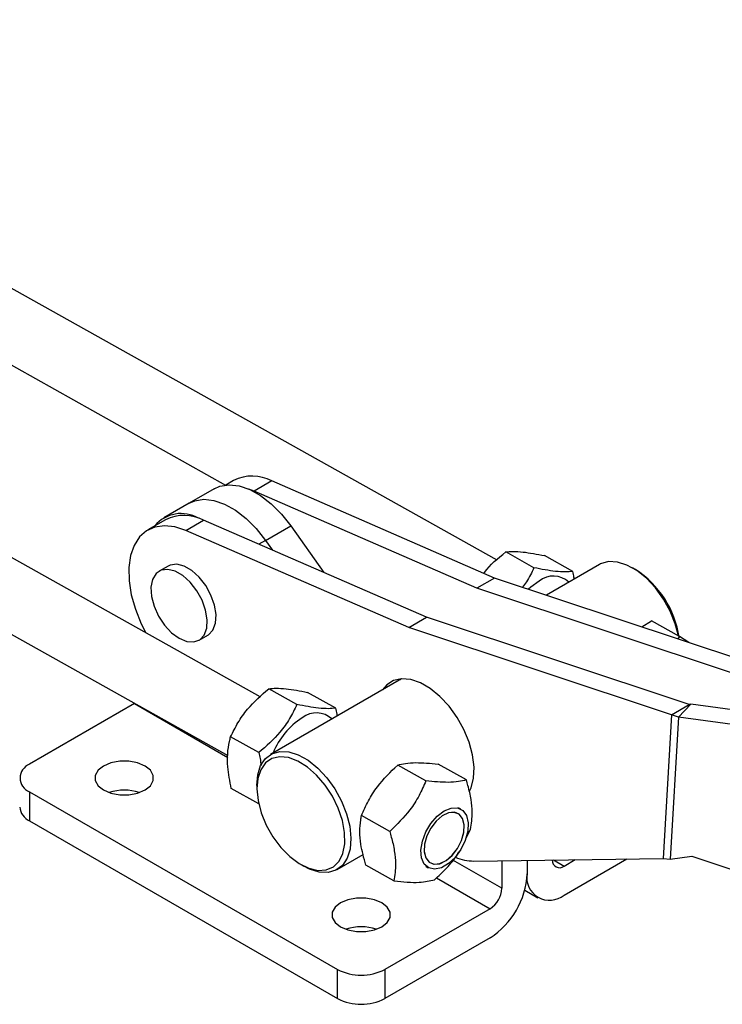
# Model space of a CAD drawing. Extents: x 49 to 506, y 21 to 363.
# Tile 2 of 12: x 140 to 215, y 57 to 162. Entities that reach past the tile are written whole.
import ezdxf

# ---------------------------------------------------------------- set-up
doc = ezdxf.new("R2010")
doc.units = 0
doc.header["$LTSCALE"] = 1.333333
doc.layers.get('0').update_dxf_attribs({"linetype": 'CONTINUOUS'})

msp = doc.modelspace()

# ---------------------------------------------------------------- linework, layer by layer
at = {"color": 7, "linetype": 'CONTINUOUS'}
for p, q in [((190.6179, 104.403), (88.1023, 161.7641)), ((88.4188, 153.4384), (161.7977, 112.3803)), ((165.4763, 89.8891), (62.9607, 147.2502)), ((59.4884, 141.0444), (162.0209, 83.674)), ((162.6518, 112.8682), (161.8089, 112.3816)), ((160.5863, 111.9878), (157.915, 110.4457)), ((164.8121, 111.7225), (164.2719, 111.9326)), ((166.6977, 112.8111), (164.8121, 111.7225)), ((190.3458, 102.5123), (166.6977, 112.8111)), ((188.4602, 101.4238), (164.8121, 111.7225)), ((157.915, 110.4457), (155.2437, 108.9036)), ((155.4236, 108.6955), (153.538, 107.6069)), ((157.5839, 107.5498), (159.4695, 108.6383)), ((183.1176, 98.3396), (159.4695, 108.6383)), ((166.0376, 106.5093), (168.7089, 108.0514)), ((168.7089, 108.0514), (172.233, 103.0798)), ((181.232, 97.251), (157.5839, 107.5498)), ((166.0376, 106.5093), (166.7875, 105.4513)), ((194.5111, 103.5986), (191.5186, 105.273)), ((198.6329, 103.2127), (195.6404, 104.8871)), ((155.6857, 103.7831), (154.7429, 103.2388)), ((201.462, 103.9354), (195.8347, 100.6869)), ((205.3045, 103.4042), (204.9903, 103.5857)), ((190.3458, 102.5123), (188.4602, 101.4238)), ((218.2134, 93.2445), (190.3458, 102.5123)), ((216.3278, 92.156), (188.4602, 101.4238)), ((181.232, 97.251), (183.1176, 98.3396)), ((210.9852, 89.0718), (183.1176, 98.3396)), ((209.0996, 87.9832), (181.232, 97.251)), ((205.9671, 97.3172), (206.9785, 97.9647)), ((209.971, 96.2903), (206.9785, 97.9647)), ((158.9759, 95.9063), (159.9187, 96.4506)), ((209.971, 96.2903), (209.7805, 96.049)), ((210.9399, 95.6635), (209.971, 96.2903)), ((180.4628, 91.8129), (166.5781, 83.7974)), ((180.3903, 91.8071), (180.3092, 91.6863)), ((169.3695, 89.0847), (166.3771, 90.7591)), ((173.4913, 88.6988), (170.4988, 90.3732)), ((152.1454, 89.1782), (140.9888, 82.7376)), ((209.0996, 87.9832), (210.9852, 89.0718)), ((209.842, 87.7383), (211.1763, 89.1067)), ((211.1763, 89.1067), (210.9852, 89.0718)), ((218.6339, 88.1073), (211.1763, 89.1067)), ((209.0996, 87.9832), (208.2329, 72.7562)), ((209.842, 87.7383), (209.0996, 87.9832)), ((209.842, 87.7383), (208.9835, 72.6562)), ((217.2995, 86.7389), (209.842, 87.7383)), ((165.3203, 83.9818), (162.3278, 85.6562)), ((183.0492, 80.9777), (180.0567, 82.6521)), ((187.3435, 81.0889), (184.3511, 82.7632)), ((165.1165, 80.567), (165.1165, 80.2042)), ((140.9888, 79.8348), (173.6728, 60.9667)), ((140.9888, 79.8348), (140.9888, 76.7501)), ((165.3142, 78.5369), (162.4003, 80.1673)), ((186.7684, 77.9755), (186.5121, 78.1189)), ((140.9888, 76.7501), (173.6728, 57.882)), ((179.2096, 75.6166), (176.2171, 77.291)), ((187.2906, 74.8764), (187.7983, 75.8389)), ((173.6331, 71.5765), (176.4053, 73.1768)), ((169.7905, 72.1077), (170.1048, 71.9262)), ((188.147, 72.4763), (208.2329, 72.7562)), ((191.1148, 72.5177), (191.1148, 69.5846)), ((193.7861, 72.5549), (193.7861, 71.1267)), ((197.7145, 68.8582), (204.3737, 72.7024)), ((197.7145, 71.9429), (198.898, 72.6262)), ((208.2329, 72.7562), (208.9835, 72.6562)), ((208.9835, 72.6562), (211.2563, 72.9915)), ((211.2563, 72.9915), (216.3517, 71.3014)), ((179.6643, 70.3666), (176.6719, 72.041)), ((183.0398, 71.9132), (183.296, 71.7698)), ((193.5365, 69.3915), (194.9369, 68.5831)), ((189.8577, 67.4073), (178.7011, 60.9667)), ((189.8577, 64.3226), (178.7011, 57.882)), ((173.6728, 57.882), (173.6728, 60.9667)), ((178.7011, 60.9667), (178.7011, 57.882))]:
    msp.add_line(p, q, dxfattribs=at)
at = {"color": 8, "linetype": 'CONTINUOUS'}
for p, q in [((166.0376, 106.5093), (165.3154, 106.0924)), ((152.1454, 89.1782), (162.0221, 83.4764)), ((191.1148, 69.5846), (185.9252, 72.5805)), ((196.5867, 72.5939), (197.7145, 71.9429)), ((184.1747, 70.688), (189.8577, 67.4073))]:
    msp.add_line(p, q, dxfattribs=at)
at = {"color": 7, "linetype": 'CONTINUOUS', "flags": 128}
for points in [[(160.5863, 111.9878), (161.1976, 112.2547), (162.1681, 112.4038), (163.2342, 112.282), (164.3603, 111.8932), (165.5088, 111.2505), (166.6413, 110.3754), (167.72, 109.297), (168.7089, 108.0514)], [(157.915, 110.4457), (158.5263, 110.7126), (159.4968, 110.8617), (160.5629, 110.7399), (161.689, 110.3511), (162.8375, 109.7084), (163.97, 108.8333), (165.0487, 107.7549), (166.0376, 106.5093)], [(157.915, 110.4457), (158.5263, 110.7126), (159.4968, 110.8617), (160.5629, 110.7399), (161.689, 110.3511), (162.8375, 109.7084), (163.97, 108.8333), (165.0487, 107.7549), (166.0376, 106.5093)], [(157.5839, 107.5498), (156.4137, 107.939), (155.3037, 108.0648), (154.2872, 107.9235), (153.3946, 107.5192), (152.6527, 106.8641), (152.0835, 105.9777), (151.7042, 104.8866), (151.5262, 103.6235), (151.5546, 102.2262), (151.7888, 100.7364), (152.2216, 99.1988), (152.8402, 97.6595), (153.3304, 96.6852)], [(159.9187, 96.4506), (159.9899, 96.4945), (160.46, 96.9922), (160.733, 97.7216), (160.7886, 98.6287), (160.6228, 99.6461), (160.2477, 100.6985), (159.6913, 101.7077), (158.9948, 102.5989), (158.2098, 103.306), (157.3946, 103.7766), (156.6096, 103.9758), (155.9131, 103.8888), (155.6857, 103.7831)], [(209.842, 96.3625), (209.5155, 97.6361), (208.9802, 98.9788), (208.2704, 100.2711), (207.4173, 101.4564), (206.4581, 102.4831), (205.4347, 103.3062), (204.3918, 103.8897), (203.3751, 104.2081), (202.4289, 104.2476), (201.5946, 104.0064), (201.462, 103.9354)], [(156.8594, 96.1159), (157.667, 95.7778), (158.4147, 95.7212), (159.0471, 95.9503), (159.5172, 96.4479), (159.7902, 97.1774), (159.8458, 98.0844), (159.68, 99.1018), (159.3049, 100.1542), (158.7485, 101.1634), (158.052, 102.0546), (157.267, 102.7617), (156.4518, 103.2324), (155.6668, 103.4315), (154.9703, 103.3445), (154.4139, 102.9777), (154.0388, 102.3584), (153.873, 101.5325), (153.9286, 100.5612), (154.2016, 99.5166), (154.6717, 98.4761), (155.3041, 97.517), (156.0518, 96.7103), (156.8594, 96.1159)], [(195.0719, 102.192), (194.1711, 101.5434), (193.927, 101.3213)], [(187.6925, 79.8859), (187.8533, 80.2385), (188.1163, 81.2596), (188.1694, 82.4389), (188.0105, 83.7283), (187.6462, 85.0748), (187.0912, 86.4234), (186.3683, 87.7188), (185.5071, 88.9081), (184.543, 89.9425), (183.5152, 90.7797), (182.466, 91.3854), (181.4383, 91.7348), (180.4741, 91.8136), (179.613, 91.6186), (178.8901, 91.1578), (178.4634, 90.6586)], [(165.1171, 80.4781), (165.2102, 81.624), (165.5172, 82.5978), (166.0248, 83.357), (166.7107, 83.8684), (167.5449, 84.1096), (168.4911, 84.0701), (169.5079, 83.7516), (170.5507, 83.1681), (171.5742, 82.345), (172.5334, 81.3184), (173.3865, 80.133), (174.0962, 78.8407), (174.6315, 77.498), (174.9691, 76.1636), (175.094, 74.8957), (175.001, 73.7498), (174.6939, 72.776), (174.1864, 72.0168), (173.5005, 71.5055), (172.6662, 71.2643), (171.72, 71.3037), (170.7033, 71.6222), (170.1048, 71.9262)], [(148.8455, 80.0162), (149.633, 79.686), (150.5587, 79.5123), (151.5321, 79.5123), (152.4578, 79.686), (153.2453, 80.0162), (153.8174, 80.4708), (154.1182, 81.0053), (154.1182, 81.5672), (153.8174, 82.1016), (153.2453, 82.5562), (152.4578, 82.8865), (151.5321, 83.0601), (150.5587, 83.0601), (149.633, 82.8865), (148.8455, 82.5562), (148.2734, 82.1016), (147.9726, 81.5672), (147.9726, 81.0053), (148.2734, 80.4708), (148.8455, 80.0162)], [(165.1171, 80.1209), (165.2418, 78.8905), (165.5793, 77.5953), (166.1137, 76.296), (166.8201, 75.0532), (167.6654, 73.9251), (168.6101, 72.9643), (169.61, 72.216), (170.6184, 71.7149), (171.5882, 71.4847), (172.4739, 71.5359), (173.2342, 71.8663), (173.8335, 72.4603), (174.2438, 73.2903), (174.4459, 74.3174), (174.4303, 75.4935), (174.1979, 76.7637), (173.7594, 78.0686), (173.1353, 79.3472), (172.3549, 80.5396), (171.4547, 81.5902), (170.4766, 82.4498), (169.4665, 83.0782), (168.4716, 83.446), (167.5384, 83.5361), (166.7105, 83.3441), (166.0267, 82.8792), (165.5189, 82.163), (165.2109, 81.229), (165.1171, 80.1209)], [(184.9935, 77.7978), (185.7363, 78.0957), (186.4165, 78.1071), (186.9737, 77.8312), (187.3584, 77.2924), (187.5364, 76.5386), (187.4919, 75.6367), (187.2288, 74.6669), (186.7706, 73.7155), (186.1579, 72.8668), (185.4451, 72.1964), (184.6957, 71.7637), (183.9762, 71.6073), (183.3505, 71.7411), (182.8742, 72.1531), (182.5897, 72.8067), (182.5222, 73.6439), (182.6777, 74.5903), (183.0424, 75.5617), (183.584, 76.472), (184.2542, 77.2401), (184.9935, 77.7978)], [(182.8644, 73.4626), (183.0322, 72.7973), (183.392, 72.3374), (183.9085, 72.1278), (184.5312, 72.189), (185.199, 72.515), (185.8467, 73.074), (186.4108, 73.8112), (186.8361, 74.6544), (187.081, 75.5212), (187.1215, 76.3266), (186.9536, 76.9919), (186.5938, 77.4518), (186.0773, 77.6614), (185.4546, 77.6002), (184.7868, 77.2742), (184.1391, 76.7152), (183.575, 75.978), (183.1497, 75.1347), (182.9049, 74.268), (182.8644, 73.4626)], [(182.8812, 73.4739), (183.0478, 72.8139), (183.4047, 72.3576), (183.9171, 72.1497), (184.5348, 72.2104), (185.1974, 72.5338), (185.8399, 73.0884), (186.3996, 73.8198), (186.8215, 74.6563), (187.0644, 75.5162), (187.1046, 76.3153), (186.9381, 76.9753), (186.5811, 77.4316), (186.0687, 77.6395), (185.451, 77.5788), (184.7884, 77.2553), (184.1459, 76.7008), (183.5863, 75.9694), (183.1643, 75.1329), (182.9214, 74.273), (182.8812, 73.4739)], [(173.9871, 65.5023), (174.7746, 65.172), (175.7003, 64.9984), (176.6737, 64.9984), (177.5994, 65.172), (178.3869, 65.5023), (178.959, 65.9569), (179.2598, 66.4913), (179.2598, 67.0533), (178.959, 67.5877), (178.3869, 68.0423), (177.5994, 68.3725), (176.6737, 68.5462), (175.7003, 68.5462), (174.7746, 68.3725), (173.9871, 68.0423), (173.415, 67.5877), (173.1142, 67.0533), (173.1142, 66.4913), (173.415, 65.9569), (173.9871, 65.5023)]]:
    msp.add_lwpolyline(points, dxfattribs=at)
at = {"color": 7, "linetype": 'CONTINUOUS'}
for centre, radius, start, end in [((164.6189, 108.8861), 4.4414, 62.092304, 116.288578), ((157.0833, 105.7251), 3.628, 59.414959, 140.314809), ((157.3907, 104.7134), 4.4414, 62.092304, 116.288578), ((196.5733, 100.3014), 2.4142, 46.928844, 128.453916), ((199.7237, 94.749), 10.2984, 8.225355, 57.186219), ((171.4317, 85.7875), 2.4142, 46.928493, 128.454241), ((174.325, 80.8781), 8.0964, 122.873935, 157.751851), ((141.5396, 81.2862), 1.5524, 110.783447, 249.216541), ((151.0454, 75), 5.0045, 71.426901, 108.573087), ((141.7268, 78.379), 1.7882, 185.694846, 245.625248), ((188.1729, 77.4984), 5.0221, 246.590789, 269.703621), ((197.2238, 72.5323), 0.7669, 175.525061, 309.774816), ((185.2571, 71.5148), 8.5378, 302.605478, 357.39452), ((196.1809, 70.7382), 2.4262, 170.785967, 309.203288), ((188.3855, 69.7088), 2.7321, 302.605488, 357.39452), ((176.187, 60.4861), 5.0045, 71.426778, 108.57321), ((176.187, 65.819), 5.465, 242.609671, 297.39036), ((176.187, 62.7343), 5.465, 242.609671, 297.39036)]:
    msp.add_arc(centre, radius, start, end, dxfattribs=at)
for points, knots in [([(189.2061, 103.0086), (189.229, 103.0412), (189.8339, 103.9021), (190.6925, 104.6008), (191.5186, 105.273)], [0, 0, 0, 0, 0.03779246, 1, 1, 1, 1]), ([(191.5186, 105.273), (191.7716, 105.2981), (192.283, 105.3487), (193.5685, 105.283), (194.8381, 105.0404), (195.6404, 104.8871)], [0, 0, 0, 0, 0.264862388, 0.535467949, 1, 1, 1, 1]), ([(194.5111, 103.5986), (194.2757, 103.0922), (193.9434, 102.3771), (193.4574, 101.7172), (193.3156, 101.5246)], [0, 0, 0, 0, 0.70824232, 1, 1, 1, 1]), ([(198.6329, 103.2127), (198.3799, 103.1877), (197.8685, 103.1371), (196.583, 103.2028), (195.3134, 103.4453), (194.5111, 103.5986)], [0, 0, 0, 0, 0.26486225, 0.53546802, 1, 1, 1, 1]), ([(198.7951, 102.3958), (198.7863, 102.459), (198.7491, 102.7261), (198.6832, 103.002), (198.6329, 103.2127)], [0, 0, 0, 0, 0.23650098, 1, 1, 1, 1]), ([(162.3278, 85.6562), (162.5745, 86.1573), (163.0732, 87.1704), (164.334, 88.9728), (165.5859, 90.0674), (166.3771, 90.7591)], [0, 0, 0, 0, 0.26486231, 0.5354681, 1, 1, 1, 1]), ([(166.3771, 90.7591), (166.63, 90.7841), (167.1414, 90.8347), (168.4269, 90.769), (169.6965, 90.5265), (170.4988, 90.3732)], [0, 0, 0, 0, 0.26486221, 0.53546801, 1, 1, 1, 1]), ([(169.3695, 89.0847), (169.1228, 88.5836), (168.6242, 87.5704), (167.3634, 85.7681), (166.1114, 84.6734), (165.3203, 83.9818)], [0, 0, 0, 0, 0.26486242, 0.53546801, 1, 1, 1, 1]), ([(173.4913, 88.6988), (173.2383, 88.6738), (172.7269, 88.6232), (171.4414, 88.6888), (170.1718, 88.9314), (169.3695, 89.0847)], [0, 0, 0, 0, 0.26486227, 0.53546797, 1, 1, 1, 1]), ([(173.6535, 87.8819), (173.6447, 87.9451), (173.6076, 88.2122), (173.5416, 88.4881), (173.4913, 88.6988)], [0, 0, 0, 0, 0.23650098, 1, 1, 1, 1]), ([(162.4003, 80.1673), (162.2451, 80.9475), (161.9884, 82.2378), (161.9887, 83.9006), (162.1416, 84.9336), (162.2865, 85.4958), (162.3278, 85.6562)], [0, 0, 0, 0, 0.38564385, 0.63774915, 0.8966668, 1, 1, 1, 1]), ([(165.3203, 83.9818), (165.3683, 83.7718), (165.474, 83.3092), (165.5324, 82.8611), (165.5642, 82.6165)], [0, 0, 0, 0, 0.45387582, 1, 1, 1, 1]), ([(176.2171, 77.291), (176.4456, 77.8145), (176.9075, 78.8729), (178.097, 80.7632), (179.2979, 81.9207), (180.0567, 82.6521)], [0, 0, 0, 0, 0.26486235, 0.53546785, 1, 1, 1, 1]), ([(180.0567, 82.6521), (180.3247, 82.7203), (180.8663, 82.858), (182.2105, 82.9615), (183.5222, 82.84), (184.3511, 82.7632)], [0, 0, 0, 0, 0.264862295, 0.535467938, 1, 1, 1, 1]), ([(183.0492, 80.9777), (182.8207, 80.4542), (182.3588, 79.3958), (181.1693, 77.5055), (179.9684, 76.348), (179.2096, 75.6166)], [0, 0, 0, 0, 0.26486222, 0.53546795, 1, 1, 1, 1]), ([(187.3435, 81.0889), (187.0756, 81.0207), (186.5339, 80.8829), (185.1897, 80.7795), (183.878, 80.901), (183.0492, 80.9777)], [0, 0, 0, 0, 0.26486239, 0.53546804, 1, 1, 1, 1]), ([(187.7983, 75.8389), (187.8864, 76.4253), (188.0322, 77.3951), (187.8708, 79.0102), (187.6098, 80.1819), (187.4026, 80.8876), (187.3435, 81.0889)], [0, 0, 0, 0, 0.38564368, 0.63774888, 0.89666655, 1, 1, 1, 1]), ([(176.6719, 72.041), (176.468, 72.7908), (176.1308, 74.0308), (176.0145, 75.6208), (176.0889, 76.6047), (176.1887, 77.1387), (176.2171, 77.291)], [0, 0, 0, 0, 0.385643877, 0.637749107, 0.896666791, 1, 1, 1, 1]), ([(179.2096, 75.6166), (179.2687, 75.4153), (179.4722, 74.7221), (179.7348, 73.5502), (179.8997, 71.9327), (179.7525, 70.953), (179.6643, 70.3666)], [0, 0, 0, 0, 0.10333369, 0.35581374, 0.61435421, 1, 1, 1, 1]), ([(183.9587, 70.4777), (184.3903, 70.8868), (185.263, 71.7138), (186.1636, 72.7151), (186.4812, 73.3386), (186.5308, 73.4359)], [0, 0, 0, 0, 0.45237423, 0.91455765, 1, 1, 1, 1]), ([(179.6643, 70.3666), (180.1414, 70.3177), (181.1059, 70.2189), (182.6847, 70.1911), (183.4654, 70.3668), (183.9587, 70.4777)], [0, 0, 0, 0, 0.2648624, 0.53546803, 1, 1, 1, 1])]:
    msp.add_open_spline(points, degree=3, knots=knots, dxfattribs=at)

doc.saveas('drawing.dxf')
